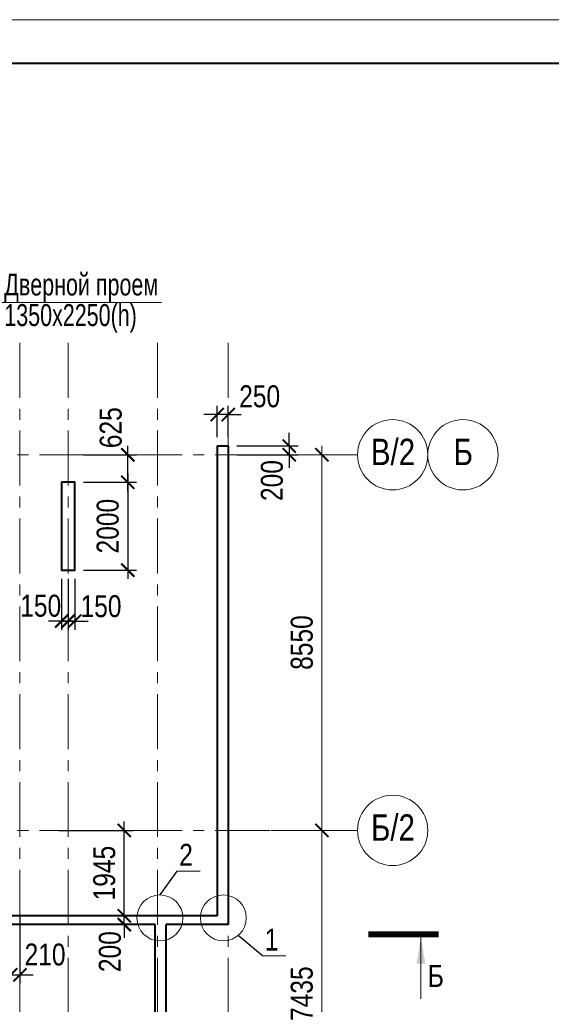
# Model space of a CAD drawing. Extents: x 26966 to 148137, y 549733 to 633733.
# Tile 28 of 29: x 88333 to 100433, y 611319 to 633733. Entities that reach past the tile are written whole.
import ezdxf
from ezdxf.enums import TextEntityAlignment as Align

# ---------------------------------------------------------------- set-up
doc = ezdxf.new("R2010")
doc.units = 0
doc.header["$LTSCALE"] = 1000
doc.header["$MEASUREMENT"] = 0
doc.linetypes.add('CENTER', pattern=[2, 1.25, -0.25, 0.25, -0.25])
for name, color, linetype, lineweight in [('CК-400-Т(двери)', 7, 'Continuous', 20), ('СК-040-С(тены)', 12, 'Continuous', 40), ('СК-043-С-ПИЛОНЫ', 5, 'Continuous', 40), ('СК-100-О(си)', 7, 'CENTER', 15), ('СК-100-О(си)_имя', 7, 'CENTER', 15), ('СК-110-О-РАЗМЕРЫ', 7, 'Continuous', 15), ('СК-200-Р(амка)', 7, 'Continuous', 40), ('СК-210-Р-РАМКА ЛИНИИ ТОНКИЕ', 7, 'Continuous', 15), ('СК-300-Р(азмеры)', 7, 'Continuous', 20), ('СК-343-Р-КОЛОННЫ', 7, 'Continuous', 13), ('СК-400-Т(екст)', 7, 'Continuous', 20), ('СК-500-С(ечения)', 5, 'Continuous', 40)]:
    doc.layers.add(name, color=color, linetype=linetype, lineweight=lineweight)
doc.styles.add('ARIAL_annotative', font='arial.ttf', dxfattribs={"width": 0.8, "height": 2.5})
doc.styles.add('RUSS', font='arial.ttf', dxfattribs={"width": 0.8})
doc.dimstyles.new('100-200', dxfattribs={"dimscale": 0, "dimtxt": 500, "dimasz": 300, "dimexe": 200, "dimexo": 200, "dimgap": 200, "dimtad": 1, "dimdec": 0, "dimzin": 0, "dimdsep": 46, "dimtxsty": 'RUSS', "dimblk": 'ARCHTICK', "dimcen": 0.096, "dimdle": 200, "dimclrd": 7, "dimclre": 7, "dimclrt": 256, "dimadec": 0, "dimazin": 0, "dimtfac": 1, "dimtdec": 0, "dimtmove": 2, "dimatfit": 3, "dimldrblk": 'OBLIQUE', "dimfxl": 1, "dimtolj": 1, "dimtzin": 0, "dimarcsym": 0})

# ---------------------------------------------------------------- blocks, each defined once
blk = doc.blocks.new('_ArchTick')
at = {"color": 0, "linetype": 'ByBlock', "const_width": 0.15}
blk.add_lwpolyline([(-0.5, -0.5), (0.5, 0.5)], dxfattribs=at)
blk = doc.blocks.new('*D32')
at = {"layer": 'Defpoints', "color": 0, "transparency": 16777216}
for p in [(2391, 7435), (3744, 7435), (2391, 0)]:
    blk.add_point(p, dxfattribs=at)
at = {"layer": 'СК-300-Р(азмеры)', "color": 7, "lineweight": -2, "transparency": 16777216}
for p, q in [((3744, -200), (3744, 7635)), ((2591, 7435), (3944, 7435)), ((2591, 0), (3944, 0))]:
    blk.add_line(p, q, dxfattribs=at)
at = {"layer": 'СК-300-Р(азмеры)', "color": 7, "lineweight": -2, "transparency": 16777216, "xscale": 300, "yscale": 300, "zscale": 300}
for p, rotation in [((3744, 7435), 90), ((3744, 0), 270)]:
    blk.add_blockref('_ArchTick', p, dxfattribs=dict(at, rotation=rotation))
at = {"layer": 'СК-300-Р(азмеры)', "transparency": 16777216, "insert": (3288, 3718), "char_height": 500, "attachment_point": 5, "rotation": 90, "style": 'RUSS'}
blk.add_mtext('\\A1;7435', dxfattribs=at)
blk = doc.blocks.new('_Oblique')
at = {"color": 0, "linetype": 'ByBlock', "lineweight": -2}
blk.add_line((-0.5, -0.5), (0.5, 0.5), dxfattribs=at)
blk = doc.blocks.new('*D33')
at = {"layer": 'Defpoints', "color": 0, "transparency": 16777216}
for p in [(2391, 15986), (2391, 7436), (3744, 7436)]:
    blk.add_point(p, dxfattribs=at)
at = {"layer": 'СК-300-Р(азмеры)', "color": 7, "lineweight": -2, "transparency": 16777216}
for p, q in [((3744, 16186), (3744, 7236)), ((2591, 15986), (3944, 15986)), ((2591, 7436), (3944, 7436))]:
    blk.add_line(p, q, dxfattribs=at)
at = {"layer": 'СК-300-Р(азмеры)', "color": 7, "lineweight": -2, "transparency": 16777216, "xscale": 300, "yscale": 300, "zscale": 300}
for p, rotation in [((3744, 15986), 90), ((3744, 7436), 270)]:
    blk.add_blockref('_ArchTick', p, dxfattribs=dict(at, rotation=rotation))
at = {"layer": 'СК-300-Р(азмеры)', "transparency": 16777216, "insert": (3288, 11711), "char_height": 500, "attachment_point": 5, "rotation": 90, "style": 'RUSS'}
blk.add_mtext('\\A1;8550', dxfattribs=at)
blk = doc.blocks.new('A$Cc2edbf5f')
at = {"layer": 'СК-040-С(тены)'}
for p, q in [((45280, 16186), (45530, 16186)), ((45280, 16186), (45280, 5490)), ((45530, 16186), (45530, 5290)), ((45280, 5490), (40580, 5490)), ((43870, 5290), (38760, 5290)), ((43870, 400), (43870, 5290)), ((45530, 5290), (44120, 5290)), ((44120, -200), (44120, 5290))]:
    blk.add_line(p, q, dxfattribs=at)
at = {"layer": 'СК-043-С-ПИЛОНЫ'}
blk.add_lwpolyline([(41740, 15362), (41740, 13361), (42040, 13361), (42040, 15362)], close=True, dxfattribs=at)
blk = doc.blocks.new('*D46')
at = {"layer": 'Defpoints', "color": 0, "transparency": 16777216}
for p in [(90620, 613333), (90714, 613333), (90620, 613133)]:
    blk.add_point(p, dxfattribs=at)
at = {"layer": 'СК-343-Р-КОЛОННЫ', "color": 7, "lineweight": -2, "transparency": 16777216}
for p, q in [((90714, 613333), (90714, 613633)), ((90714, 613133), (90714, 613333)), ((90820, 613333), (90914, 613333)), ((90714, 613133), (90714, 612833)), ((90820, 613133), (90914, 613133))]:
    blk.add_line(p, q, dxfattribs=at)
at = {"layer": 'СК-343-Р-КОЛОННЫ', "color": 7, "lineweight": -2, "transparency": 16777216, "xscale": 300, "yscale": 300, "zscale": 300}
for p, rotation in [((90714, 613333), 270), ((90714, 613133), 90)]:
    blk.add_blockref('_ArchTick', p, dxfattribs=dict(at, rotation=rotation))
at = {"layer": 'СК-343-Р-КОЛОННЫ', "transparency": 16777216, "insert": (90387, 612518), "char_height": 500, "attachment_point": 5, "rotation": 90, "style": 'RUSS'}
blk.add_mtext('\\A1;200', dxfattribs=at)
blk = doc.blocks.new('Сечение')
at = {"layer": 'СК-500-С(ечения)', "linetype": 'Continuous', "lineweight": 15, "ltscale": 100}
blk.add_line((-200, -35), (-200, -735), dxfattribs=at)
at = {"layer": 'СК-500-С(ечения)', "linetype": 'Continuous', "ltscale": 100, "const_width": 70}
blk.add_lwpolyline([(-400, 0), (400, 0)], dxfattribs=at)
at = {"layer": 'СК-500-С(ечения)', "linetype": 'Continuous', "ltscale": 100}
blk.add_solid([(-200, -35), (-250, -335), (-150, -335)], dxfattribs=at)
blk = doc.blocks.new('*D158')
at = {"layer": 'Defpoints', "color": 0, "transparency": 16777216}
for p in [(89027, 615278), (90714, 615278), (90043, 613333)]:
    blk.add_point(p, dxfattribs=at)
at = {"layer": 'СК-343-Р-КОЛОННЫ', "color": 7, "lineweight": -2, "transparency": 16777216}
for p, q in [((89227, 615278), (90914, 615278)), ((90714, 613133), (90714, 615478)), ((90243, 613333), (90914, 613333))]:
    blk.add_line(p, q, dxfattribs=at)
at = {"layer": 'СК-343-Р-КОЛОННЫ', "color": 7, "lineweight": -2, "transparency": 16777216, "xscale": 300, "yscale": 300, "zscale": 300}
for p, rotation in [((90714, 615278), 90), ((90714, 613333), 270)]:
    blk.add_blockref('_ArchTick', p, dxfattribs=dict(at, rotation=rotation))
at = {"layer": 'СК-343-Р-КОЛОННЫ', "transparency": 16777216, "insert": (90259, 614306), "char_height": 500, "attachment_point": 5, "rotation": 90, "style": 'RUSS'}
blk.add_mtext('\\A1;1945', dxfattribs=at)
blk = doc.blocks.new('*D161')
at = {"layer": 'Defpoints', "color": 0, "transparency": 16777216}
for p in [(88127, 613533), (88338, 613533), (88338, 611990)]:
    blk.add_point(p, dxfattribs=at)
at = {"layer": 'СК-343-Р-КОЛОННЫ', "color": 7, "lineweight": -2, "transparency": 16777216}
for p, q in [((88127, 613333), (88127, 611790)), ((88338, 613333), (88338, 611790)), ((88127, 611990), (87827, 611990)), ((88127, 611990), (88338, 611990)), ((88338, 611990), (88638, 611990))]:
    blk.add_line(p, q, dxfattribs=at)
at = {"layer": 'СК-343-Р-КОЛОННЫ', "color": 7, "lineweight": -2, "transparency": 16777216, "xscale": 300, "yscale": 300, "zscale": 300}
blk.add_blockref('_ArchTick', (88127, 611990), dxfattribs=at)
at = {"layer": 'СК-343-Р-КОЛОННЫ', "color": 7, "lineweight": -2, "transparency": 16777216, "xscale": 300, "yscale": 300, "zscale": 300, "rotation": 180}
blk.add_blockref('_ArchTick', (88338, 611990), dxfattribs=at)
at = {"layer": 'СК-343-Р-КОЛОННЫ', "transparency": 16777216, "insert": (88910, 612449), "char_height": 500, "attachment_point": 5, "style": 'RUSS'}
blk.add_mtext('\\A1;210', dxfattribs=at)
blk = doc.blocks.new('*D75')
at = {"layer": 'Defpoints', "color": 0, "transparency": 16777216}
for p in [(93078, 624029), (93078, 623829), (94468, 623829)]:
    blk.add_point(p, dxfattribs=at)
at = {"layer": 'СК-343-Р-КОЛОННЫ', "color": 7, "lineweight": -2, "transparency": 16777216}
for p, q in [((94468, 624029), (94468, 624329)), ((93278, 624029), (94668, 624029)), ((94468, 624029), (94468, 623829)), ((93278, 623829), (94668, 623829)), ((94468, 623829), (94468, 623529))]:
    blk.add_line(p, q, dxfattribs=at)
at = {"layer": 'СК-343-Р-КОЛОННЫ', "color": 7, "lineweight": -2, "transparency": 16777216, "xscale": 300, "yscale": 300, "zscale": 300}
for p, rotation in [((94468, 624029), 270), ((94468, 623829), 90)]:
    blk.add_blockref('_ArchTick', p, dxfattribs=dict(at, rotation=rotation))
at = {"layer": 'СК-343-Р-КОЛОННЫ', "transparency": 16777216, "insert": (94075, 623242), "char_height": 500, "attachment_point": 5, "rotation": 90, "style": 'RUSS'}
blk.add_mtext('\\A1;200', dxfattribs=at)
blk = doc.blocks.new('*D70')
at = {"layer": 'Defpoints', "color": 0, "transparency": 16777216}
for p in [(92827, 624743), (92827, 624029), (93077, 624029)]:
    blk.add_point(p, dxfattribs=at)
at = {"layer": 'СК-343-Р-КОЛОННЫ', "color": 7, "lineweight": -2, "transparency": 16777216}
for p, q in [((92827, 624229), (92827, 624943)), ((93077, 624229), (93077, 624943)), ((92827, 624743), (92527, 624743)), ((93077, 624743), (92827, 624743)), ((93077, 624743), (93377, 624743))]:
    blk.add_line(p, q, dxfattribs=at)
at = {"layer": 'СК-343-Р-КОЛОННЫ', "color": 7, "lineweight": -2, "transparency": 16777216, "xscale": 300, "yscale": 300, "zscale": 300}
blk.add_blockref('_ArchTick', (92827, 624743), dxfattribs=at)
at = {"layer": 'СК-343-Р-КОЛОННЫ', "color": 7, "lineweight": -2, "transparency": 16777216, "xscale": 300, "yscale": 300, "zscale": 300, "rotation": 180}
blk.add_blockref('_ArchTick', (93077, 624743), dxfattribs=at)
at = {"layer": 'СК-343-Р-КОЛОННЫ', "transparency": 16777216, "insert": (93795, 625157), "char_height": 500, "attachment_point": 5, "style": 'RUSS'}
blk.add_mtext('\\A1;250', dxfattribs=at)
blk = doc.blocks.new('*D71')
at = {"layer": 'Defpoints', "color": 0, "transparency": 16777216}
for p in [(89588, 623204), (89588, 621204), (90793, 621204)]:
    blk.add_point(p, dxfattribs=at)
at = {"layer": 'СК-343-Р-КОЛОННЫ', "color": 7, "lineweight": -2, "transparency": 16777216}
for p, q in [((90793, 623404), (90793, 621004)), ((89788, 623204), (90993, 623204)), ((89788, 621204), (90993, 621204))]:
    blk.add_line(p, q, dxfattribs=at)
at = {"layer": 'СК-343-Р-КОЛОННЫ', "color": 7, "lineweight": -2, "transparency": 16777216, "xscale": 300, "yscale": 300, "zscale": 300}
for p, rotation in [((90793, 623204), 90), ((90793, 621204), 270)]:
    blk.add_blockref('_ArchTick', p, dxfattribs=dict(at, rotation=rotation))
at = {"layer": 'СК-343-Р-КОЛОННЫ', "transparency": 16777216, "insert": (90338, 622204), "char_height": 500, "attachment_point": 5, "rotation": 90, "style": 'RUSS'}
blk.add_mtext('\\A1;2000', dxfattribs=at)
blk = doc.blocks.new('*D72')
at = {"layer": 'Defpoints', "color": 0, "transparency": 16777216}
for p in [(89588, 623829), (90793, 623829), (89588, 623204)]:
    blk.add_point(p, dxfattribs=at)
at = {"layer": 'СК-343-Р-КОЛОННЫ', "color": 7, "lineweight": -2, "transparency": 16777216}
for p, q in [((90793, 623004), (90793, 624029)), ((89788, 623829), (90993, 623829)), ((89788, 623204), (90993, 623204))]:
    blk.add_line(p, q, dxfattribs=at)
at = {"layer": 'СК-343-Р-КОЛОННЫ', "color": 7, "lineweight": -2, "transparency": 16777216, "xscale": 300, "yscale": 300, "zscale": 300}
for p, rotation in [((90793, 623829), 90), ((90793, 623204), 270)]:
    blk.add_blockref('_ArchTick', p, dxfattribs=dict(at, rotation=rotation))
at = {"layer": 'СК-343-Р-КОЛОННЫ', "transparency": 16777216, "insert": (90407, 624445), "char_height": 500, "attachment_point": 5, "rotation": 90, "style": 'RUSS'}
blk.add_mtext('\\A1;625', dxfattribs=at)
blk = doc.blocks.new('*D73')
at = {"layer": 'Defpoints', "color": 0, "transparency": 16777216}
for p in [(89438, 621204), (89588, 621204), (89438, 620044)]:
    blk.add_point(p, dxfattribs=at)
at = {"layer": 'СК-343-Р-КОЛОННЫ', "color": 7, "lineweight": -2, "transparency": 16777216}
for p, q in [((89438, 621004), (89438, 619844)), ((89588, 621004), (89588, 619844)), ((89438, 620044), (89138, 620044)), ((89588, 620044), (89438, 620044)), ((89588, 620044), (89888, 620044))]:
    blk.add_line(p, q, dxfattribs=at)
at = {"layer": 'СК-343-Р-КОЛОННЫ', "color": 7, "lineweight": -2, "transparency": 16777216, "xscale": 300, "yscale": 300, "zscale": 300}
blk.add_blockref('_ArchTick', (89438, 620044), dxfattribs=at)
at = {"layer": 'СК-343-Р-КОЛОННЫ', "color": 7, "lineweight": -2, "transparency": 16777216, "xscale": 300, "yscale": 300, "zscale": 300, "rotation": 180}
blk.add_blockref('_ArchTick', (89588, 620044), dxfattribs=at)
at = {"layer": 'СК-343-Р-КОЛОННЫ', "transparency": 16777216, "insert": (90184, 620379), "char_height": 500, "attachment_point": 5, "style": 'RUSS'}
blk.add_mtext('\\A1;150', dxfattribs=at)
blk = doc.blocks.new('*D74')
at = {"layer": 'Defpoints', "color": 0, "transparency": 16777216}
for p in [(89287, 621204), (89438, 621204), (89438, 620044)]:
    blk.add_point(p, dxfattribs=at)
at = {"layer": 'СК-343-Р-КОЛОННЫ', "color": 7, "lineweight": -2, "transparency": 16777216}
for p, q in [((89287, 621004), (89287, 619844)), ((89438, 621004), (89438, 619844)), ((89287, 620044), (88987, 620044)), ((89287, 620044), (89438, 620044)), ((89438, 620044), (89738, 620044))]:
    blk.add_line(p, q, dxfattribs=at)
at = {"layer": 'СК-343-Р-КОЛОННЫ', "color": 7, "lineweight": -2, "transparency": 16777216, "xscale": 300, "yscale": 300, "zscale": 300}
blk.add_blockref('_ArchTick', (89287, 620044), dxfattribs=at)
at = {"layer": 'СК-343-Р-КОЛОННЫ', "color": 7, "lineweight": -2, "transparency": 16777216, "xscale": 300, "yscale": 300, "zscale": 300, "rotation": 180}
blk.add_blockref('_ArchTick', (89438, 620044), dxfattribs=at)
at = {"layer": 'СК-343-Р-КОЛОННЫ', "transparency": 16777216, "insert": (88811, 620389), "char_height": 500, "attachment_point": 5, "style": 'RUSS'}
blk.add_mtext('\\A1;150', dxfattribs=at)
blk = doc.blocks.new('оси')
at = {"layer": 'СК-100-О(си)'}
for p, q in [((-3130, 18534.9), (-3130, -10161.3)), ((-2030, 18534.9), (-2030, -10161.3)), ((0, 18534.9), (0, -11023.5)), ((1610, 18534.9), (1610, -11023.5)), ((-46685.3, 15985), (4554.2, 15985)), ((-46685.3, 7435), (4554.2, 7435))]:
    blk.add_line(p, q, dxfattribs=at)
at = {"layer": 'СК-100-О(си)', "linetype": 'Continuous'}
for centre in [(5354.2, 15986), (6954.2, 15986), (5354.2, 7435)]:
    blk.add_circle(centre, 800, dxfattribs=at)
at = {"layer": 'СК-100-О(си)_имя', "style": 'RUSS', "width": 0.8}
for s, p in [('В/2', (5362.1, 16051.7)), ('Б', (6962.1, 16051.7)), ('Б/2', (5362.1, 7500.7))]:
    blk.add_text(s, height=600, dxfattribs=at).set_placement(p, align=Align.MIDDLE_CENTER)
at = {"layer": 'СК-300-Р(азмеры)'}
for base, p1, p2, angle, picture, middle in [((3743.5, 7436.2), (2391.1, 15986), (2391.1, 7436.2), 270, '*D33', (3288.2, 11711.1)), ((3743.5, 7435), (2391.1, 0), (2391.1, 7435), 90, '*D32', (3288.1, 3717.5))]:
    dim = blk.add_linear_dim(base=base, p1=p1, p2=p2, angle=angle, dimstyle='100-200', override={"dimscale": 1}, dxfattribs=at)
    dim.commit()
    dim.dimension.update_dxf_attribs({"geometry": picture, "text_midpoint": middle})
blk = doc.blocks.new('A$C858fb3ef')
at = {"layer": 'СК-300-Р(азмеры)'}
blk.add_blockref('оси', (0, 0), dxfattribs=at)
blk = doc.blocks.new('A$C573b34c5')
blk.add_blockref('A$C858fb3ef', (0, 0))

msp = doc.modelspace()

# ---------------------------------------------------------------- linework, layer by layer
for p, q in [((91908.9, 614351.9), (91524, 613809.9)), ((93856.8, 612422.5), (93303.5, 612884.8))]:
    msp.add_line(p, q)
at = {"layer": 'CК-400-Т(двери)', "color": 7}
msp.add_lwpolyline([(87683.7, 627295.2), (91557.5, 627295.2), (91557.5, 627295.2)], dxfattribs=at)
at = {"layer": 'СК-110-О-РАЗМЕРЫ'}
for p, q in [((92442, 614351.9), (91908.9, 614351.9)), ((94390, 612422.5), (93856.8, 612422.5))]:
    msp.add_line(p, q, dxfattribs=at)
for centre in [(91524, 613286.6), (92968.1, 613286.6)]:
    msp.add_circle(centre, 523.3, dxfattribs=at)
at = {"layer": 'СК-200-Р(амка)'}
msp.add_line((144765.8, 632733), (30965.8, 632733), dxfattribs=at)
at = {"layer": 'СК-210-Р-РАМКА ЛИНИИ ТОНКИЕ'}
msp.add_line((26965.8, 633733), (145765.8, 633733), dxfattribs=at)

# ---------------------------------------------------------------- block references
at = {"layer": 'СК-040-С(тены)'}
msp.add_blockref('A$Cc2edbf5f', (47547.3, 607842.8), dxfattribs=at)
at = {"layer": 'СК-300-Р(азмеры)'}
msp.add_blockref('A$C573b34c5', (91467.5, 607842.9), dxfattribs=at)
at = {"layer": 'СК-400-Т(екст)', "ltscale": 100, "xscale": -2, "yscale": 2, "zscale": 2, "rotation": 359.9999385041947}
msp.add_blockref('Сечение', (97066.5, 612912.5), dxfattribs=at)

# ---------------------------------------------------------------- texts
at = {"layer": 'CК-400-Т(двери)', "color": 7, "insert": (87982, 627954.9), "char_height": 500, "width": 4535.799, "attachment_point": 1, "line_spacing_factor": 0.835689, "style": 'RUSS'}
msp.add_mtext('{\\W0.7;Дверной проем\\P1350х2250(h)}', dxfattribs=at)
at = {"layer": 'СК-400-Т(екст)', "style": 'RUSS', "width": 0.8}
for s, p in [('2', (91963.8, 614472.6)), ('1', (93911.8, 612543.3))]:
    msp.add_text(s, height=500, dxfattribs=at).set_placement(p)
at = {"layer": 'СК-500-С(ечения)', "color": 1, "style": 'ARIAL_annotative', "width": 0.8}
msp.add_text('Б', height=500, dxfattribs=at).set_placement((97621.2, 611564.6), align=Align.BOTTOM_LEFT)

# ---------------------------------------------------------------- dimensions: what is measured, and where the dimension line sits
at = {"layer": 'СК-343-Р-КОЛОННЫ'}
for base, p1, p2, picture, middle in [((92827.4, 624742.8), (93077.4, 624028.7), (92827.4, 624028.7), '*D70', (93795.4, 625156.5)), ((89437.5, 620043.6), (89587.6, 621204.3), (89437.5, 621204.3), '*D73', (90183.6, 620379.4)), ((88337.5, 611989.5), (88127.5, 613533.3), (88337.5, 613533.3), '*D161', (88910.1, 612448.9))]:
    dim = msp.add_linear_dim(base=base, p1=p1, p2=p2, dimstyle='100-200', override={"dimscale": 1}, dxfattribs=at)
    dim.commit()
    dim.dimension.update_dxf_attribs({"geometry": picture, "text_midpoint": middle, "dimtype": 160})
for base, p1, p2, angle, picture, middle in [((90793.4, 623828.9), (89587.6, 623204.3), (89587.6, 623828.9), 90, '*D72', (90406.8, 624444.6)), ((94468, 623828.9), (93077.7, 624028.7), (93077.7, 623828.9), 90, '*D75', (94074.9, 623242.3)), ((89437.5, 620043.6), (89287.5, 621204.3), (89437.5, 621204.3), 180, '*D74', (88810.6, 620389)), ((90714.4, 613333.2), (90620.1, 613133.2), (90620.1, 613333.2), 90, '*D46', (90387, 612517.9))]:
    dim = msp.add_linear_dim(base=base, p1=p1, p2=p2, angle=angle, dimstyle='100-200', override={"dimscale": 1}, dxfattribs=at)
    dim.commit()
    dim.dimension.update_dxf_attribs({"geometry": picture, "text_midpoint": middle, "dimtype": 160})
for base, p1, p2, picture, middle in [((90793.4, 621204.3), (89587.6, 623204.3), (89587.6, 621204.3), '*D71', (90338.1, 622204.3)), ((90714.4, 615277.9), (90042.5, 613333.2), (89027.4, 615277.9), '*D158', (90259.1, 614305.6))]:
    dim = msp.add_linear_dim(base=base, p1=p1, p2=p2, angle=90, dimstyle='100-200', override={"dimscale": 1}, dxfattribs=at)
    dim.commit()
    dim.dimension.update_dxf_attribs({"geometry": picture, "text_midpoint": middle})

doc.saveas('drawing.dxf')
